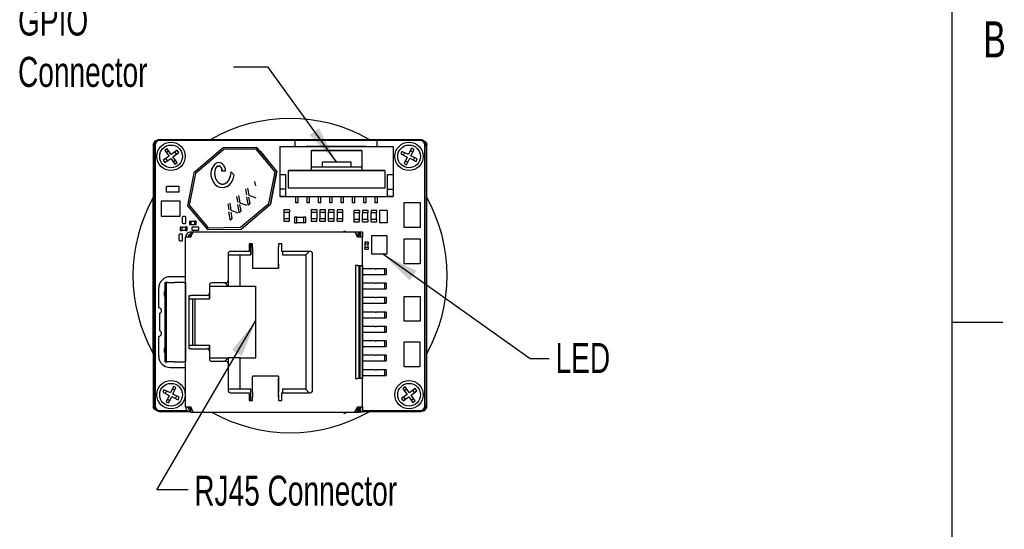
# Model space of a CAD drawing. Extents: x 5 to 274, y 5 to 212.
# Tile 8 of 9: x 187 to 274, y 90 to 135. Entities that reach past the tile are written whole.
import ezdxf
from ezdxf.enums import TextEntityAlignment as Align

# ---------------------------------------------------------------- set-up
doc = ezdxf.new("R2010")
doc.units = 0
doc.layers.get('0').update_dxf_attribs({"linetype": 'CONTINUOUS'})
doc.layers.add('DIMENSIONS', color=8, linetype='CONTINUOUS')
doc.layers.add('FORMAT', color=7, linetype='CONTINUOUS')

# ---------------------------------------------------------------- blocks, each defined once
blk = doc.blocks.new('SW_NOTE_3')
at = {"layer": 'DIMENSIONS', "color": 0, "flags": 128}
blk.add_lwpolyline([(-5.969, -14.904), (-8.753, -14.904), (0, 0)], dxfattribs=at)
at = {"layer": 'DIMENSIONS', "color": 0}
blk.add_solid([(0, 0), (-2.11, -2.59), (-1.234, -3.105)], dxfattribs=at)
at = {"layer": 'DIMENSIONS', "color": 0, "width": 0.7}
blk.add_text('RJ45 Connector', height=2.64583, dxfattribs=at).set_placement((-5.44, -17.1), align=Align.BOTTOM_LEFT)
blk = doc.blocks.new('SW_NOTE_4')
at = {"layer": 'DIMENSIONS', "color": 0, "flags": 128}
blk.add_lwpolyline([(14.704, -9.242), (13.026, -9.242), (0, 0)], dxfattribs=at)
at = {"layer": 'DIMENSIONS', "color": 0}
blk.add_solid([(0, 0), (2.399, -2.325), (2.987, -1.496)], dxfattribs=at)
at = {"layer": 'DIMENSIONS', "color": 0, "width": 0.7}
blk.add_text('LED', height=2.6458, dxfattribs=at).set_placement((15.258, -11.286), align=Align.BOTTOM_LEFT)
blk = doc.blocks.new('SW_NOTE_5')
at = {"layer": 'DIMENSIONS', "color": 0, "flags": 128}
blk.add_lwpolyline([(-9.049, 8.395), (-6.047, 8.395), (0, 0)], dxfattribs=at)
at = {"layer": 'DIMENSIONS', "color": 0}
blk.add_solid([(0, 0), (-1.518, 2.976), (-2.342, 2.382)], dxfattribs=at)
at = {"layer": 'DIMENSIONS', "color": 0, "width": 0.7}
for s, p in [('GPIO', (-28.063, 10.349)), ('Connector', (-28.063, 5.821))]:
    blk.add_text(s, height=2.6458, dxfattribs=at).set_placement(p, align=Align.BOTTOM_LEFT)

msp = doc.modelspace()

# ---------------------------------------------------------------- linework, layer by layer
at = {"color": 7, "linetype": 'CONTINUOUS'}
for p, q in [((198.756, 123.652), (198.756, 123.65)), ((198.756, 123.65), (198.756, 118.974)), ((198.82, 100.532), (198.82, 123.652)), ((198.821, 100.692), (198.821, 123.492)), ((198.921, 123.592), (198.921, 100.592)), ((211.246, 123.992), (199.321, 123.992)), ((199.421, 124.092), (203.321, 124.092)), ((203.321, 123.992), (203.321, 124.092)), ((203.321, 124.092), (203.421, 123.992)), ((203.321, 124.092), (219.521, 124.092)), ((207.895, 123.387), (204.93, 123.336)), ((204.93, 123.336), (207.895, 123.387)), ((209.661, 121.283), (207.895, 123.387)), ((207.895, 123.387), (207.895, 123.387)), ((207.895, 123.387), (208.209, 123.013)), ((209.931, 123.452), (209.931, 121.002)), ((209.931, 123.452), (219.931, 123.452)), ((218.503, 123.992), (211.246, 123.992)), ((211.246, 123.992), (211.246, 123.452)), ((212.243, 123.489), (212.243, 123.452)), ((212.243, 123.489), (217.503, 123.489)), ((217.503, 123.452), (217.503, 123.489)), ((218.503, 123.452), (218.503, 123.992)), ((222.321, 123.992), (218.503, 123.992)), ((219.421, 123.992), (219.521, 124.092)), ((219.521, 124.092), (219.521, 123.992)), ((219.521, 124.092), (222.221, 124.092)), ((219.931, 123.452), (219.931, 121.002)), ((222.721, 100.592), (222.721, 123.592)), ((222.821, 123.492), (222.821, 100.692)), ((222.822, 123.652), (222.822, 100.532)), ((222.886, 123.65), (222.886, 123.652)), ((222.886, 118.974), (222.886, 123.65)), ((200.146, 122.619), (199.642, 122.25)), ((199.979, 123.271), (199.778, 123.123)), ((199.778, 123.123), (200.146, 122.619)), ((200.127, 123.069), (199.925, 122.921)), ((200.348, 122.766), (199.979, 123.271)), ((200.853, 123.135), (200.348, 122.766)), ((200.496, 122.564), (201, 122.933)), ((200.864, 122.06), (200.496, 122.564)), ((200.798, 122.786), (200.651, 122.988)), ((201, 122.933), (200.853, 123.135)), ((204.93, 123.336), (202.332, 121.156)), ((204.986, 123.187), (202.47, 121.075)), ((204.93, 123.336), (204.93, 123.336)), ((207.826, 123.236), (204.986, 123.187)), ((209.5, 121.241), (207.826, 123.236)), ((208.209, 123.013), (208.209, 123.013)), ((208.209, 123.013), (209.347, 121.657)), ((212.706, 123.102), (217.156, 123.102)), ((212.706, 121.352), (212.706, 123.102)), ((217.156, 123.102), (212.706, 123.102)), ((212.706, 123.102), (212.706, 123.102)), ((217.156, 123.102), (217.156, 121.352)), ((217.156, 123.102), (217.156, 123.102)), ((220.7, 123.03), (220.591, 122.805)), ((220.591, 122.805), (221.154, 122.533)), ((221.263, 122.758), (220.7, 123.03)), ((220.925, 122.922), (220.816, 122.696)), ((221.154, 122.533), (220.882, 121.971)), ((221.534, 123.321), (221.263, 122.758)), ((221.651, 122.988), (221.426, 123.096)), ((221.488, 122.65), (221.76, 123.213)), ((222.051, 122.378), (221.488, 122.65)), ((221.76, 123.213), (221.534, 123.321)), ((199.642, 122.25), (199.789, 122.048)), ((199.789, 122.048), (200.294, 122.417)), ((199.844, 122.397), (199.991, 122.196)), ((200.294, 122.417), (200.663, 121.912)), ((200.515, 122.114), (200.717, 122.262)), ((200.663, 121.912), (200.864, 122.06)), ((209.347, 121.657), (209.347, 121.657)), ((209.661, 121.283), (209.347, 121.657)), ((217.156, 121.652), (212.706, 121.652)), ((213.681, 122.102), (216.181, 122.102)), ((213.681, 121.652), (213.681, 122.102)), ((216.181, 122.102), (216.181, 121.652)), ((220.882, 121.971), (221.108, 121.862)), ((220.991, 122.196), (221.216, 122.087)), ((221.108, 121.862), (221.379, 122.425)), ((221.379, 122.425), (221.942, 122.153)), ((221.717, 122.262), (221.826, 122.487)), ((221.942, 122.153), (222.051, 122.378)), ((202.332, 121.156), (201.767, 118.245)), ((202.47, 121.075), (201.928, 118.287)), ((205.119, 121.29), (204.807, 121.278)), ((205.627, 121.239), (205.885, 120.932)), ((208.959, 118.453), (209.5, 121.241)), ((209.096, 118.372), (209.661, 121.283)), ((209.661, 121.283), (209.096, 118.372)), ((209.661, 121.283), (209.661, 121.283)), ((209.931, 121.002), (210.431, 121.002)), ((209.931, 121.002), (210.431, 121.002)), ((209.931, 121.002), (209.931, 121.002)), ((209.931, 121.002), (209.931, 119.702)), ((210.431, 121.002), (210.431, 119.052)), ((210.431, 121.002), (210.431, 121.002)), ((210.681, 121.352), (212.706, 121.352)), ((210.681, 119.802), (210.681, 121.352)), ((219.181, 121.352), (210.681, 121.352)), ((210.681, 121.352), (210.681, 121.352)), ((212.706, 121.352), (217.156, 121.352)), ((212.706, 121.352), (212.706, 121.352)), ((217.156, 121.352), (219.181, 121.352)), ((217.156, 121.352), (217.156, 121.352)), ((219.181, 121.352), (219.181, 119.802)), ((219.181, 121.352), (219.181, 121.352)), ((219.431, 121.002), (219.931, 121.002)), ((219.431, 119.052), (219.431, 121.002)), ((219.431, 121.002), (219.931, 121.002)), ((219.431, 121.002), (219.431, 121.002)), ((219.931, 121.002), (219.931, 121.002)), ((219.931, 121.002), (219.931, 119.702)), ((199.912, 119.973), (201.012, 119.973)), ((199.912, 119.449), (199.912, 119.973)), ((201.012, 119.973), (201.012, 119.449)), ((205.264, 120.301), (205.141, 120.223)), ((207.808, 119.988), (207.712, 120.374)), ((201.012, 119.449), (199.912, 119.449)), ((206.233, 118.534), (206.14, 119.061)), ((206.288, 119.138), (206.389, 118.51)), ((207.022, 119.196), (206.929, 119.723)), ((207.116, 118.372), (207.012, 119.028)), ((207.076, 119.8), (207.178, 119.172)), ((207.178, 119.172), (207.807, 118.951)), ((210.431, 119.702), (209.931, 119.702)), ((210.431, 119.702), (209.931, 119.702)), ((209.931, 119.702), (209.931, 119.702)), ((209.931, 119.702), (209.931, 119.052)), ((209.931, 119.052), (211.331, 119.052)), ((209.931, 119.052), (209.931, 119.052)), ((210.431, 119.052), (209.931, 119.052)), ((210.431, 119.052), (219.431, 119.052)), ((210.431, 119.052), (210.431, 119.052)), ((219.181, 119.802), (210.681, 119.802)), ((211.331, 119.052), (211.531, 119.052)), ((211.331, 118.502), (211.331, 119.052)), ((211.531, 119.052), (212.331, 119.052)), ((211.531, 118.502), (211.531, 119.052)), ((212.331, 119.052), (212.531, 119.052)), ((212.331, 118.502), (212.331, 119.052)), ((212.531, 119.052), (213.331, 119.052)), ((212.531, 118.502), (212.531, 119.052)), ((213.331, 119.052), (213.531, 119.052)), ((213.331, 118.502), (213.331, 119.052)), ((213.531, 119.052), (214.331, 119.052)), ((213.531, 118.502), (213.531, 119.052)), ((214.331, 119.052), (214.531, 119.052)), ((214.331, 118.502), (214.331, 119.052)), ((214.531, 119.052), (215.331, 119.052)), ((214.531, 118.502), (214.531, 119.052)), ((215.331, 119.052), (215.531, 119.052)), ((215.331, 118.502), (215.331, 119.052)), ((215.531, 119.052), (216.331, 119.052)), ((215.531, 118.502), (215.531, 119.052)), ((216.331, 119.052), (216.531, 119.052)), ((216.331, 118.502), (216.331, 119.052)), ((216.531, 119.052), (217.331, 119.052)), ((216.531, 118.502), (216.531, 119.052)), ((217.331, 119.052), (217.531, 119.052)), ((217.331, 118.502), (217.331, 119.052)), ((217.531, 119.052), (218.331, 119.052)), ((217.531, 118.502), (217.531, 119.052)), ((218.331, 119.052), (218.531, 119.052)), ((218.331, 118.502), (218.331, 119.052)), ((218.531, 119.052), (219.931, 119.052)), ((218.531, 118.502), (218.531, 119.052)), ((219.431, 119.702), (219.931, 119.702)), ((219.431, 119.702), (219.931, 119.702)), ((219.431, 119.052), (219.431, 119.052)), ((219.931, 119.052), (219.431, 119.052)), ((219.931, 119.702), (219.931, 119.702)), ((219.931, 119.702), (219.931, 119.052)), ((219.931, 119.052), (219.931, 119.052)), ((198.756, 105.209), (198.756, 118.974)), ((201.142, 118.632), (199.442, 118.632)), ((199.442, 118.632), (199.442, 117.332)), ((201.142, 117.332), (201.142, 118.632)), ((201.767, 118.245), (203.533, 116.141)), ((201.928, 118.287), (203.602, 116.292)), ((205.445, 117.872), (205.352, 118.399)), ((205.499, 118.477), (205.601, 117.849)), ((206.327, 117.71), (206.224, 118.366)), ((206.377, 118.349), (206.478, 117.79)), ((206.389, 118.51), (207.018, 118.289)), ((206.442, 116.341), (208.959, 118.453)), ((206.498, 116.192), (209.096, 118.372)), ((207.166, 119.01), (207.266, 118.451)), ((209.096, 118.372), (209.096, 118.372)), ((211.531, 118.502), (211.331, 118.502)), ((211.531, 118.502), (211.331, 118.502)), ((211.331, 118.502), (211.331, 118.502)), ((211.531, 118.502), (211.531, 118.502)), ((212.531, 118.502), (212.331, 118.502)), ((212.331, 118.502), (212.331, 118.502)), ((212.531, 118.502), (212.331, 118.502)), ((212.531, 118.502), (212.531, 118.502)), ((213.531, 118.502), (213.331, 118.502)), ((213.531, 118.502), (213.331, 118.502)), ((213.331, 118.502), (213.331, 118.502)), ((213.531, 118.502), (213.531, 118.502)), ((214.531, 118.502), (214.331, 118.502)), ((214.531, 118.502), (214.331, 118.502)), ((214.331, 118.502), (214.331, 118.502)), ((214.531, 118.502), (214.531, 118.502)), ((215.531, 118.502), (215.331, 118.502)), ((215.331, 118.502), (215.331, 118.502)), ((215.531, 118.502), (215.331, 118.502)), ((215.531, 118.502), (215.531, 118.502)), ((216.531, 118.502), (216.331, 118.502)), ((216.531, 118.502), (216.331, 118.502)), ((216.331, 118.502), (216.331, 118.502)), ((216.531, 118.502), (216.531, 118.502)), ((217.531, 118.502), (217.331, 118.502)), ((217.531, 118.502), (217.331, 118.502)), ((217.331, 118.502), (217.331, 118.502)), ((217.531, 118.502), (217.531, 118.502)), ((218.531, 118.502), (218.331, 118.502)), ((218.331, 118.502), (218.331, 118.502)), ((218.531, 118.502), (218.331, 118.502)), ((218.531, 118.502), (218.531, 118.502)), ((220.889, 118.519), (222.289, 118.519)), ((220.889, 116.319), (220.889, 118.519)), ((222.289, 118.519), (222.289, 116.319)), ((222.886, 105.209), (222.886, 118.974)), ((199.442, 117.332), (201.142, 117.332)), ((201.581, 117.281), (201.381, 117.281)), ((205.539, 117.048), (205.435, 117.704)), ((205.589, 117.687), (205.689, 117.128)), ((205.601, 117.849), (206.229, 117.628)), ((210.261, 117.872), (210.261, 117.682)), ((210.261, 117.682), (210.271, 117.682)), ((210.751, 117.882), (210.271, 117.882)), ((210.271, 117.882), (210.271, 117.872)), ((210.271, 117.682), (210.751, 117.682)), ((210.271, 117.682), (210.271, 117.082)), ((210.751, 117.882), (210.751, 117.872)), ((210.751, 117.682), (210.761, 117.682)), ((210.751, 117.682), (210.751, 117.082)), ((210.761, 117.872), (210.761, 117.682)), ((212.688, 117.876), (212.688, 117.686)), ((212.688, 117.686), (212.698, 117.686)), ((213.178, 117.886), (212.698, 117.886)), ((212.698, 117.886), (212.698, 117.876)), ((212.698, 117.686), (213.178, 117.686)), ((212.698, 117.686), (212.698, 117.086)), ((213.178, 117.886), (213.178, 117.876)), ((213.178, 117.686), (213.188, 117.686)), ((213.178, 117.686), (213.178, 117.086)), ((213.188, 117.876), (213.188, 117.686)), ((213.457, 117.877), (213.457, 117.687)), ((213.457, 117.687), (213.467, 117.687)), ((213.467, 117.887), (213.467, 117.877)), ((213.947, 117.887), (213.467, 117.887)), ((213.467, 117.687), (213.947, 117.687)), ((213.467, 117.087), (213.467, 117.687)), ((213.947, 117.887), (213.947, 117.877)), ((213.947, 117.687), (213.957, 117.687)), ((213.947, 117.087), (213.947, 117.687)), ((213.957, 117.687), (213.957, 117.877)), ((214.219, 117.877), (214.219, 117.687)), ((214.219, 117.687), (214.229, 117.687)), ((214.229, 117.887), (214.229, 117.877)), ((214.709, 117.887), (214.229, 117.887)), ((214.229, 117.687), (214.709, 117.687)), ((214.229, 117.087), (214.229, 117.687)), ((214.709, 117.887), (214.709, 117.877)), ((214.709, 117.687), (214.719, 117.687)), ((214.709, 117.087), (214.709, 117.687)), ((214.719, 117.687), (214.719, 117.877)), ((214.986, 117.877), (214.986, 117.687)), ((214.986, 117.687), (214.996, 117.687)), ((214.996, 117.887), (214.996, 117.877)), ((215.476, 117.887), (214.996, 117.887)), ((214.996, 117.687), (215.476, 117.687)), ((214.996, 117.087), (214.996, 117.687)), ((215.476, 117.887), (215.476, 117.877)), ((215.476, 117.687), (215.486, 117.687)), ((215.476, 117.087), (215.476, 117.687)), ((215.486, 117.687), (215.486, 117.877)), ((216.437, 117.828), (216.437, 117.638)), ((216.437, 117.638), (216.447, 117.638)), ((216.927, 117.838), (216.447, 117.838)), ((216.447, 117.838), (216.447, 117.828)), ((216.447, 117.638), (216.927, 117.638)), ((216.447, 117.638), (216.447, 117.038)), ((216.927, 117.838), (216.927, 117.828)), ((216.927, 117.638), (216.937, 117.638)), ((216.927, 117.638), (216.927, 117.038)), ((216.937, 117.828), (216.937, 117.638)), ((217.206, 117.828), (217.206, 117.638)), ((217.206, 117.638), (217.216, 117.638)), ((217.216, 117.838), (217.216, 117.828)), ((217.696, 117.838), (217.216, 117.838)), ((217.216, 117.638), (217.696, 117.638)), ((217.216, 117.038), (217.216, 117.638)), ((217.696, 117.838), (217.696, 117.828)), ((217.696, 117.638), (217.706, 117.638)), ((217.696, 117.038), (217.696, 117.638)), ((217.706, 117.638), (217.706, 117.828)), ((217.973, 117.828), (217.973, 117.638)), ((217.973, 117.638), (217.983, 117.638)), ((217.983, 117.838), (217.983, 117.828)), ((218.463, 117.838), (217.983, 117.838)), ((217.983, 117.638), (218.463, 117.638)), ((217.983, 117.038), (217.983, 117.638)), ((218.463, 117.838), (218.463, 117.828)), ((218.463, 117.638), (218.473, 117.638)), ((218.463, 117.038), (218.463, 117.638)), ((218.473, 117.638), (218.473, 117.828)), ((219.384, 117.815), (218.709, 117.815)), ((218.709, 117.815), (218.709, 116.74)), ((219.384, 117.815), (219.384, 116.74)), ((201.331, 116.731), (201.331, 117.231)), ((201.381, 116.681), (201.581, 116.681)), ((201.631, 116.731), (201.631, 117.231)), ((201.951, 116.882), (201.951, 116.602)), ((201.951, 116.882), (201.961, 116.882)), ((201.951, 116.602), (201.961, 116.602)), ((201.961, 116.892), (202.101, 116.892)), ((201.961, 116.592), (202.101, 116.592)), ((202.101, 116.882), (202.101, 116.892)), ((202.101, 116.602), (202.101, 116.882)), ((202.101, 116.882), (202.401, 116.882)), ((202.101, 116.592), (202.101, 116.602)), ((202.101, 116.602), (202.401, 116.602)), ((202.401, 116.892), (202.401, 116.882)), ((202.541, 116.892), (202.401, 116.892)), ((202.401, 116.882), (202.401, 116.602)), ((202.401, 116.602), (202.401, 116.592)), ((202.401, 116.592), (202.541, 116.592)), ((202.551, 116.882), (202.541, 116.882)), ((202.551, 116.602), (202.541, 116.602)), ((202.551, 116.602), (202.551, 116.882)), ((210.261, 117.082), (210.261, 116.892)), ((210.271, 117.082), (210.261, 117.082)), ((210.751, 117.082), (210.271, 117.082)), ((210.271, 116.882), (210.271, 116.892)), ((210.271, 116.882), (210.751, 116.882)), ((210.761, 117.082), (210.751, 117.082)), ((210.751, 116.882), (210.751, 116.892)), ((210.761, 116.892), (210.761, 117.082)), ((211.221, 117.221), (211.221, 116.741)), ((211.221, 117.221), (211.231, 117.221)), ((211.221, 116.741), (211.231, 116.741)), ((211.421, 117.231), (211.231, 117.231)), ((211.231, 116.731), (211.421, 116.731)), ((211.421, 117.221), (211.421, 117.231)), ((211.421, 116.741), (211.421, 117.221)), ((212.021, 117.221), (211.421, 117.221)), ((211.421, 116.731), (211.421, 116.741)), ((212.021, 116.741), (211.421, 116.741)), ((212.021, 117.231), (212.021, 117.221)), ((212.211, 117.231), (212.021, 117.231)), ((212.021, 117.221), (212.021, 116.741)), ((212.021, 116.741), (212.021, 116.731)), ((212.211, 116.731), (212.021, 116.731)), ((212.221, 117.221), (212.211, 117.221)), ((212.221, 116.741), (212.211, 116.741)), ((212.221, 116.741), (212.221, 117.221)), ((212.688, 117.086), (212.688, 116.896)), ((212.698, 117.086), (212.688, 117.086)), ((213.178, 117.086), (212.698, 117.086)), ((212.698, 116.886), (212.698, 116.896)), ((212.698, 116.886), (213.178, 116.886)), ((213.188, 117.086), (213.178, 117.086)), ((213.178, 116.886), (213.178, 116.896)), ((213.188, 116.896), (213.188, 117.086)), ((213.457, 116.897), (213.457, 117.087)), ((213.467, 117.087), (213.457, 117.087)), ((213.947, 117.087), (213.467, 117.087)), ((213.467, 116.887), (213.467, 116.897)), ((213.467, 116.887), (213.947, 116.887)), ((213.957, 117.087), (213.947, 117.087)), ((213.947, 116.887), (213.947, 116.897)), ((213.957, 116.897), (213.957, 117.087)), ((214.219, 116.897), (214.219, 117.087)), ((214.229, 117.087), (214.219, 117.087)), ((214.709, 117.087), (214.229, 117.087)), ((214.229, 116.887), (214.229, 116.897)), ((214.229, 116.887), (214.709, 116.887)), ((214.719, 117.087), (214.709, 117.087)), ((214.709, 116.887), (214.709, 116.897)), ((214.719, 116.897), (214.719, 117.087)), ((214.986, 116.897), (214.986, 117.087)), ((214.996, 117.087), (214.986, 117.087)), ((215.476, 117.087), (214.996, 117.087)), ((214.996, 116.887), (214.996, 116.897)), ((214.996, 116.887), (215.476, 116.887)), ((215.486, 117.087), (215.476, 117.087)), ((215.476, 116.887), (215.476, 116.897)), ((215.486, 116.897), (215.486, 117.087)), ((216.437, 117.038), (216.437, 116.848)), ((216.447, 117.038), (216.437, 117.038)), ((216.927, 117.038), (216.447, 117.038)), ((216.447, 116.838), (216.447, 116.848)), ((216.447, 116.838), (216.927, 116.838)), ((216.937, 117.038), (216.927, 117.038)), ((216.927, 116.838), (216.927, 116.848)), ((216.937, 116.848), (216.937, 117.038)), ((217.206, 116.848), (217.206, 117.038)), ((217.216, 117.038), (217.206, 117.038)), ((217.696, 117.038), (217.216, 117.038)), ((217.216, 116.838), (217.216, 116.848)), ((217.216, 116.838), (217.696, 116.838)), ((217.706, 117.038), (217.696, 117.038)), ((217.696, 116.838), (217.696, 116.848)), ((217.706, 116.848), (217.706, 117.038)), ((217.973, 116.848), (217.973, 117.038)), ((217.983, 117.038), (217.973, 117.038)), ((218.463, 117.038), (217.983, 117.038)), ((217.983, 116.838), (217.983, 116.848)), ((217.983, 116.838), (218.463, 116.838)), ((218.473, 117.038), (218.463, 117.038)), ((218.463, 116.838), (218.463, 116.848)), ((218.473, 116.848), (218.473, 117.038)), ((219.384, 116.74), (218.709, 116.74)), ((201.041, 115.201), (201.041, 115.701)), ((201.291, 115.751), (201.091, 115.751)), ((201.141, 116.362), (201.141, 116.082)), ((201.141, 116.362), (201.151, 116.362)), ((201.141, 116.082), (201.151, 116.082)), ((201.151, 116.372), (201.291, 116.372)), ((201.151, 116.072), (201.291, 116.072)), ((201.291, 116.362), (201.291, 116.372)), ((201.291, 116.082), (201.291, 116.362)), ((201.291, 116.362), (201.591, 116.362)), ((201.291, 116.072), (201.291, 116.082)), ((201.291, 116.082), (201.591, 116.082)), ((201.341, 115.201), (201.341, 115.701)), ((201.591, 116.372), (201.591, 116.362)), ((201.731, 116.372), (201.591, 116.372)), ((201.591, 116.362), (201.591, 116.082)), ((201.591, 116.082), (201.591, 116.072)), ((201.591, 116.072), (201.731, 116.072)), ((201.741, 116.362), (201.731, 116.362)), ((201.741, 116.082), (201.731, 116.082)), ((201.741, 116.082), (201.741, 116.362)), ((202.062, 115.917), (202.062, 115.717)), ((202.312, 115.917), (202.062, 115.917)), ((202.158, 115.717), (202.062, 115.717)), ((202.161, 116.332), (202.161, 116.132)), ((202.211, 116.382), (202.711, 116.382)), ((202.211, 116.082), (202.711, 116.082)), ((216.512, 115.917), (202.312, 115.917)), ((202.761, 116.132), (202.761, 116.332)), ((203.533, 116.141), (206.498, 116.192)), ((203.602, 116.292), (206.442, 116.341)), ((215.537, 115.917), (215.606, 116.046)), ((215.606, 116.046), (215.849, 115.917)), ((215.606, 116.046), (215.606, 116.046)), ((215.606, 116.046), (215.849, 115.917)), ((216.862, 115.917), (216.512, 115.917)), ((216.862, 115.717), (216.667, 115.717)), ((216.761, 115.611), (216.761, 115.699)), ((216.862, 115.62), (216.832, 115.577)), ((216.861, 115.617), (216.862, 115.62)), ((216.861, 115.617), (216.862, 115.617)), ((216.862, 115.917), (216.862, 115.717)), ((216.862, 115.841), (216.862, 115.917)), ((216.862, 115.917), (216.862, 115.917)), ((216.862, 115.917), (216.912, 115.917)), ((216.862, 115.841), (216.862, 115.717)), ((216.862, 115.717), (216.862, 115.717)), ((216.862, 115.717), (216.862, 115.717)), ((216.862, 115.717), (216.862, 115.62)), ((216.912, 115.717), (216.862, 115.717)), ((216.862, 115.549), (216.862, 115.617)), ((216.862, 115.617), (216.862, 115.549)), ((216.912, 115.917), (216.912, 115.717)), ((217.012, 115.917), (217.012, 115.467)), ((217.212, 115.917), (217.012, 115.917)), ((217.212, 115.917), (217.212, 115.467)), ((217.212, 115.917), (217.212, 115.917)), ((217.212, 115.517), (217.212, 115.917)), ((217.212, 115.617), (217.212, 115.517)), ((217.212, 113.292), (217.212, 115.617)), ((219.403, 115.598), (218.003, 115.598)), ((218.003, 115.598), (218.003, 113.997)), ((219.403, 113.997), (219.403, 115.598)), ((222.289, 116.319), (220.889, 116.319)), ((201.091, 115.151), (201.291, 115.151)), ((201.612, 100.517), (201.612, 115.467)), ((202.062, 115.467), (201.612, 115.467)), ((207.512, 114.897), (207.212, 114.897)), ((207.212, 114.897), (207.212, 114.217)), ((207.362, 114.417), (207.362, 114.897)), ((207.362, 114.897), (207.362, 113.917)), ((207.512, 114.597), (207.512, 114.897)), ((210.112, 114.897), (209.812, 114.897)), ((209.812, 114.897), (209.812, 114.597)), ((210.112, 114.217), (210.112, 114.897)), ((217.212, 115.467), (216.762, 115.467)), ((217.431, 115.012), (217.431, 114.872)), ((217.431, 114.872), (217.441, 114.872)), ((217.441, 115.022), (217.441, 115.012)), ((217.721, 115.022), (217.441, 115.022)), ((217.441, 114.872), (217.721, 114.872)), ((217.441, 114.572), (217.441, 114.872)), ((217.721, 115.022), (217.721, 115.012)), ((217.721, 114.872), (217.731, 114.872)), ((217.721, 114.572), (217.721, 114.872)), ((217.731, 114.872), (217.731, 115.012)), ((220.889, 115.319), (222.289, 115.319)), ((220.889, 113.119), (220.889, 115.319)), ((222.289, 115.319), (222.289, 113.119)), ((205.362, 114.017), (205.362, 111.642)), ((205.362, 113.917), (207.362, 113.917)), ((207.212, 114.217), (205.562, 114.217)), ((206.412, 111.142), (206.412, 113.917)), ((206.412, 111.142), (206.412, 113.917)), ((206.412, 113.917), (206.412, 113.917)), ((207.362, 113.917), (207.362, 114.417)), ((207.362, 113.917), (207.362, 113.917)), ((207.512, 114.597), (207.512, 114.189)), ((207.512, 114.189), (207.512, 112.796)), ((209.812, 114.37), (209.812, 114.597)), ((209.812, 114.189), (209.812, 114.597)), ((209.812, 112.977), (209.812, 114.37)), ((209.812, 112.796), (209.812, 114.189)), ((212.612, 114.217), (210.112, 114.217)), ((210.162, 114.217), (210.162, 113.917)), ((210.162, 113.917), (212.212, 113.917)), ((212.212, 113.917), (212.512, 114.217)), ((212.212, 113.917), (212.212, 102.067)), ((212.812, 101.967), (212.812, 114.017)), ((217.431, 114.432), (217.431, 114.572)), ((217.441, 114.572), (217.431, 114.572)), ((217.721, 114.572), (217.441, 114.572)), ((217.441, 114.422), (217.441, 114.432)), ((217.441, 114.422), (217.721, 114.422)), ((217.731, 114.572), (217.721, 114.572)), ((217.721, 114.422), (217.721, 114.432)), ((217.731, 114.432), (217.731, 114.572)), ((218.003, 113.997), (219.403, 113.997)), ((209.812, 113.088), (209.812, 112.999)), ((209.812, 112.924), (209.812, 113.088)), ((209.812, 112.999), (209.812, 112.954)), ((216.762, 112.967), (216.611, 112.967)), ((216.611, 112.967), (216.611, 103.017)), ((216.762, 112.967), (217.212, 112.967)), ((216.912, 103.017), (216.912, 112.967)), ((216.912, 112.967), (216.912, 112.762)), ((217.012, 103.017), (217.012, 112.967)), ((217.212, 113.292), (217.212, 113.292)), ((217.212, 113.042), (217.212, 113.292)), ((217.212, 102.942), (217.212, 113.042)), ((217.212, 112.967), (217.212, 103.017)), ((222.289, 113.119), (220.889, 113.119)), ((207.512, 112.796), (207.512, 112.754)), ((207.512, 112.754), (209.812, 112.754)), ((209.812, 112.924), (209.812, 112.835)), ((216.912, 112.762), (216.912, 112.762)), ((216.912, 112.762), (216.912, 112.687)), ((216.912, 112.687), (216.912, 112.687)), ((216.912, 112.687), (216.912, 112.187)), ((217.012, 112.687), (216.912, 112.687)), ((216.912, 112.187), (216.912, 112.187)), ((216.912, 112.187), (216.912, 112.112)), ((216.912, 112.187), (217.012, 112.187)), ((216.912, 112.112), (216.912, 112.112)), ((216.912, 112.112), (216.912, 111.492)), ((218.325, 112.687), (217.212, 112.687)), ((217.212, 112.187), (218.325, 112.187)), ((218.325, 112.687), (218.45, 112.687)), ((218.325, 112.187), (218.45, 112.187)), ((219.159, 112.687), (218.45, 112.687)), ((218.45, 112.187), (219.159, 112.187)), ((219.159, 112.687), (219.159, 112.187)), ((219.312, 112.687), (219.159, 112.687)), ((219.159, 112.187), (219.312, 112.187)), ((219.312, 112.687), (219.312, 112.187)), ((199.813, 104.492), (199.813, 111.492)), ((199.881, 111.492), (199.813, 111.492)), ((199.881, 111.492), (199.881, 104.492)), ((199.998, 111.492), (199.881, 111.492)), ((199.998, 111.492), (200.617, 111.492)), ((201.612, 111.992), (200.237, 111.992)), ((201.447, 111.492), (200.617, 111.492)), ((201.447, 111.492), (201.612, 111.492)), ((201.612, 111.492), (201.612, 104.492)), ((203.712, 111.242), (203.712, 110.542)), ((205.162, 111.442), (203.912, 111.442)), ((205.062, 111.442), (205.362, 111.142)), ((205.362, 111.642), (205.362, 111.142)), ((216.912, 111.492), (216.912, 111.492)), ((216.912, 111.492), (216.912, 111.417)), ((216.912, 111.417), (216.912, 111.417)), ((216.912, 111.417), (216.912, 110.917)), ((217.012, 111.417), (216.912, 111.417)), ((218.325, 111.417), (217.212, 111.417)), ((218.325, 111.417), (218.45, 111.417)), ((219.159, 111.417), (218.45, 111.417)), ((219.159, 111.417), (219.159, 110.917)), ((219.312, 111.417), (219.159, 111.417)), ((219.312, 111.417), (219.312, 110.917)), ((199.237, 109.242), (199.237, 110.992)), ((201.912, 105.642), (201.912, 110.342)), ((201.912, 110.342), (202.062, 110.342)), ((203.512, 110.342), (202.062, 110.342)), ((203.712, 111.142), (205.362, 111.142)), ((203.712, 110.042), (203.712, 110.542)), ((203.712, 110.542), (203.712, 110.042)), ((205.362, 111.142), (205.362, 111.142)), ((205.362, 111.142), (206.412, 111.142)), ((206.412, 111.142), (206.412, 111.142)), ((206.412, 111.142), (207.812, 111.142)), ((207.812, 104.842), (207.812, 111.142)), ((216.912, 110.917), (216.912, 110.917)), ((216.912, 110.917), (216.912, 110.842)), ((216.912, 110.917), (217.012, 110.917)), ((216.912, 110.842), (216.912, 110.842)), ((216.912, 110.842), (216.912, 110.222)), ((217.212, 110.917), (218.325, 110.917)), ((218.325, 110.917), (218.45, 110.917)), ((218.45, 110.917), (219.159, 110.917)), ((219.159, 110.917), (219.312, 110.917)), ((201.912, 110.042), (202.112, 110.042)), ((202.112, 110.042), (203.712, 110.042)), ((202.212, 110.042), (202.212, 105.942)), ((202.412, 110.042), (202.412, 105.942)), ((203.712, 110.042), (203.712, 110.042)), ((216.912, 110.222), (216.912, 110.222)), ((216.912, 110.222), (216.912, 110.147)), ((216.912, 110.147), (216.912, 110.147)), ((216.912, 110.147), (216.912, 109.647)), ((217.012, 110.147), (216.912, 110.147)), ((216.912, 109.647), (216.912, 109.647)), ((216.912, 109.647), (216.912, 109.572)), ((216.912, 109.647), (217.012, 109.647)), ((216.912, 109.572), (216.912, 109.572)), ((216.912, 109.572), (216.912, 108.952)), ((218.325, 110.147), (217.212, 110.147)), ((217.212, 109.647), (218.325, 109.647)), ((218.325, 110.147), (218.45, 110.147)), ((218.325, 109.647), (218.45, 109.647)), ((219.159, 110.147), (218.45, 110.147)), ((218.45, 109.647), (219.159, 109.647)), ((219.159, 110.147), (219.159, 109.647)), ((219.312, 110.147), (219.159, 110.147)), ((219.159, 109.647), (219.312, 109.647)), ((219.312, 110.147), (219.312, 109.647)), ((220.889, 108.058), (220.889, 110.258)), ((220.889, 110.258), (222.289, 110.258)), ((222.289, 110.258), (222.289, 108.058)), ((199.337, 107.221), (199.337, 108.763)), ((216.912, 108.952), (216.912, 108.952)), ((216.912, 108.952), (216.912, 108.877)), ((216.912, 108.877), (216.912, 108.877)), ((216.912, 108.877), (216.912, 108.377)), ((217.012, 108.877), (216.912, 108.877)), ((218.325, 108.877), (217.212, 108.877)), ((218.325, 108.877), (218.45, 108.877)), ((219.159, 108.877), (218.45, 108.877)), ((219.159, 108.877), (219.159, 108.377)), ((219.312, 108.877), (219.159, 108.877)), ((219.312, 108.877), (219.312, 108.377)), ((216.912, 108.377), (216.912, 108.377)), ((216.912, 108.377), (216.912, 108.302)), ((216.912, 108.377), (217.012, 108.377)), ((216.912, 108.302), (216.912, 108.302)), ((216.912, 108.302), (216.912, 107.682)), ((217.212, 108.377), (218.325, 108.377)), ((218.325, 108.377), (218.45, 108.377)), ((218.45, 108.377), (219.159, 108.377)), ((219.159, 108.377), (219.312, 108.377)), ((222.289, 108.058), (220.889, 108.058)), ((216.912, 107.682), (216.912, 107.682)), ((216.912, 107.682), (216.912, 107.607)), ((216.912, 107.607), (216.912, 107.607)), ((216.912, 107.607), (216.912, 107.107)), ((217.012, 107.607), (216.912, 107.607)), ((216.912, 107.107), (216.912, 107.107)), ((216.912, 107.107), (216.912, 107.032)), ((216.912, 107.107), (217.012, 107.107)), ((216.912, 107.032), (216.912, 107.032)), ((216.912, 107.032), (216.912, 106.412)), ((218.325, 107.607), (217.212, 107.607)), ((217.212, 107.107), (218.325, 107.107)), ((218.325, 107.607), (218.45, 107.607)), ((218.325, 107.107), (218.45, 107.107)), ((219.159, 107.607), (218.45, 107.607)), ((218.45, 107.107), (219.159, 107.107)), ((219.159, 107.607), (219.159, 107.107)), ((219.312, 107.607), (219.159, 107.607)), ((219.159, 107.107), (219.312, 107.107)), ((219.312, 107.607), (219.312, 107.107)), ((199.237, 104.992), (199.237, 106.742)), ((216.912, 106.412), (216.912, 106.412)), ((216.912, 106.412), (216.912, 106.337)), ((216.912, 106.337), (216.912, 106.337)), ((216.912, 106.337), (216.912, 105.837)), ((217.012, 106.337), (216.912, 106.337)), ((218.325, 106.337), (217.212, 106.337)), ((218.325, 106.337), (218.45, 106.337)), ((219.159, 106.337), (218.45, 106.337)), ((219.159, 106.337), (219.159, 105.837)), ((219.312, 106.337), (219.159, 106.337)), ((219.312, 106.337), (219.312, 105.837)), ((220.888, 106.246), (222.288, 106.246)), ((220.888, 104.046), (220.888, 106.246)), ((222.288, 106.246), (222.288, 104.046)), ((198.756, 105.209), (198.756, 100.533)), ((202.112, 105.942), (201.912, 105.942)), ((202.062, 105.642), (201.912, 105.642)), ((202.062, 105.642), (203.512, 105.642)), ((203.712, 105.942), (202.112, 105.942)), ((203.712, 105.442), (203.712, 105.942)), ((203.712, 105.942), (203.712, 105.442)), ((203.712, 105.942), (203.712, 105.942)), ((203.712, 105.442), (203.712, 104.742)), ((216.912, 105.837), (216.912, 105.837)), ((216.912, 105.837), (216.912, 105.762)), ((216.912, 105.837), (217.012, 105.837)), ((216.912, 105.762), (216.912, 105.762)), ((216.912, 105.762), (216.912, 105.142)), ((216.912, 105.142), (216.912, 105.142)), ((216.912, 105.142), (216.912, 105.067)), ((217.212, 105.837), (218.325, 105.837)), ((218.325, 105.837), (218.45, 105.837)), ((218.45, 105.837), (219.159, 105.837)), ((219.159, 105.837), (219.312, 105.837)), ((222.886, 100.533), (222.886, 105.209)), ((199.813, 104.492), (199.881, 104.492)), ((199.881, 104.492), (199.998, 104.492)), ((200.617, 104.492), (199.998, 104.492)), ((200.617, 104.492), (201.447, 104.492)), ((201.612, 104.492), (201.447, 104.492)), ((203.712, 104.842), (205.362, 104.842)), ((203.912, 104.542), (205.162, 104.542)), ((205.062, 104.542), (205.362, 104.842)), ((205.362, 104.842), (205.362, 104.842)), ((205.362, 104.842), (205.362, 104.342)), ((206.412, 104.842), (205.362, 104.842)), ((205.362, 104.342), (205.362, 101.967)), ((206.412, 102.067), (206.412, 104.842)), ((206.412, 102.067), (206.412, 104.842)), ((206.412, 104.842), (206.412, 104.842)), ((206.412, 104.842), (207.812, 104.842)), ((216.912, 105.067), (216.912, 105.067)), ((216.912, 105.067), (216.912, 104.567)), ((217.012, 105.067), (216.912, 105.067)), ((216.912, 104.567), (216.912, 104.567)), ((216.912, 104.567), (216.912, 104.492)), ((216.912, 104.567), (217.012, 104.567)), ((216.912, 104.492), (216.912, 104.492)), ((216.912, 104.492), (216.912, 103.872)), ((218.325, 105.067), (217.212, 105.067)), ((217.212, 104.567), (218.325, 104.567)), ((218.325, 105.067), (218.45, 105.067)), ((218.325, 104.567), (218.45, 104.567)), ((219.159, 105.067), (218.45, 105.067)), ((218.45, 104.567), (219.159, 104.567)), ((219.159, 105.067), (219.159, 104.567)), ((219.312, 105.067), (219.159, 105.067)), ((219.159, 104.567), (219.312, 104.567)), ((219.312, 105.067), (219.312, 104.567)), ((200.237, 103.992), (201.612, 103.992)), ((216.912, 103.872), (216.912, 103.872)), ((216.912, 103.872), (216.912, 103.797)), ((216.912, 103.797), (216.912, 103.797)), ((216.912, 103.797), (216.912, 103.297)), ((217.012, 103.797), (216.912, 103.797)), ((218.325, 103.797), (217.212, 103.797)), ((218.325, 103.797), (218.45, 103.797)), ((219.159, 103.797), (218.45, 103.797)), ((219.159, 103.797), (219.159, 103.297)), ((219.312, 103.797), (219.159, 103.797)), ((219.312, 103.797), (219.312, 103.297)), ((222.288, 104.046), (220.888, 104.046)), ((209.812, 103.217), (207.512, 103.217)), ((207.512, 103.217), (207.512, 103.175)), ((207.512, 101.795), (207.512, 103.175)), ((209.812, 103.175), (209.812, 101.795)), ((209.812, 103.085), (209.812, 102.997)), ((209.812, 102.944), (209.812, 103.017)), ((209.812, 102.997), (209.812, 102.855)), ((209.812, 101.613), (209.812, 102.993)), ((209.812, 102.944), (209.812, 102.855)), ((216.611, 103.017), (216.762, 103.017)), ((217.212, 103.017), (216.762, 103.017)), ((216.912, 103.297), (216.912, 103.297)), ((216.912, 103.297), (216.912, 103.222)), ((216.912, 103.297), (217.012, 103.297)), ((216.912, 103.222), (216.912, 103.222)), ((216.912, 103.222), (216.912, 103.017)), ((217.212, 103.297), (218.325, 103.297)), ((217.212, 102.692), (217.212, 102.942)), ((217.212, 102.692), (217.212, 102.692)), ((217.212, 100.367), (217.212, 102.692)), ((218.325, 103.297), (218.45, 103.297)), ((218.45, 103.297), (219.159, 103.297)), ((219.159, 103.297), (219.312, 103.297)), ((199.7, 102.03), (199.591, 101.805)), ((199.591, 101.805), (200.154, 101.533)), ((200.263, 101.758), (199.7, 102.03)), ((199.925, 101.922), (199.816, 101.696)), ((200.534, 102.321), (200.263, 101.758)), ((200.651, 101.988), (200.426, 102.096)), ((200.488, 101.65), (200.76, 102.213)), ((201.051, 101.378), (200.488, 101.65)), ((200.76, 102.213), (200.534, 102.321)), ((207.362, 102.067), (205.362, 102.067)), ((205.562, 101.767), (207.212, 101.767)), ((206.412, 102.067), (206.412, 102.067)), ((207.212, 101.767), (207.212, 101.087)), ((207.362, 101.567), (207.362, 102.067)), ((207.362, 102.067), (207.362, 102.067)), ((207.362, 101.087), (207.362, 102.067)), ((207.512, 101.795), (207.512, 101.387)), ((209.812, 101.387), (209.812, 101.795)), ((210.112, 101.087), (210.112, 101.767)), ((210.112, 101.767), (212.612, 101.767)), ((212.212, 102.067), (210.162, 102.067)), ((210.162, 102.067), (210.162, 101.767)), ((212.512, 101.767), (212.212, 102.067)), ((220.979, 102.271), (220.778, 102.123)), ((220.778, 102.123), (221.146, 101.619)), ((221.127, 102.069), (220.925, 101.921)), ((221.348, 101.766), (220.979, 102.271)), ((221.853, 102.135), (221.348, 101.766)), ((221.496, 101.564), (222, 101.933)), ((221.798, 101.786), (221.651, 101.988)), ((222, 101.933), (221.853, 102.135)), ((200.154, 101.533), (199.882, 100.971)), ((199.882, 100.971), (200.108, 100.862)), ((199.991, 101.196), (200.216, 101.087)), ((200.108, 100.862), (200.379, 101.425)), ((200.379, 101.425), (200.942, 101.153)), ((200.717, 101.262), (200.826, 101.487)), ((200.942, 101.153), (201.051, 101.378)), ((207.212, 101.087), (207.512, 101.087)), ((207.362, 101.087), (207.362, 101.567)), ((207.512, 101.087), (207.512, 101.387)), ((209.812, 101.613), (209.812, 101.387)), ((209.812, 101.387), (209.812, 101.087)), ((209.812, 101.087), (210.112, 101.087)), ((221.146, 101.619), (220.642, 101.25)), ((220.642, 101.25), (220.789, 101.048)), ((220.789, 101.048), (221.294, 101.417)), ((220.844, 101.397), (220.991, 101.196)), ((221.294, 101.417), (221.663, 100.912)), ((221.864, 101.06), (221.496, 101.564)), ((221.515, 101.114), (221.717, 101.262)), ((221.663, 100.912), (221.864, 101.06)), ((198.756, 100.533), (198.756, 100.532)), ((199.321, 100.192), (201.751, 100.192)), ((201.933, 100.092), (199.421, 100.092)), ((201.612, 100.517), (202.062, 100.517)), ((201.97, 100.284), (201.896, 100.099)), ((202.062, 100.067), (201.896, 100.099)), ((202.062, 100.267), (201.97, 100.284)), ((202.062, 100.067), (202.062, 100.267)), ((202.062, 100.267), (202.158, 100.267)), ((202.062, 100.067), (202.312, 100.067)), ((202.312, 100.067), (216.512, 100.067)), ((215.537, 100.067), (215.606, 99.937)), ((215.606, 99.937), (215.849, 100.067)), ((215.849, 100.067), (215.606, 99.937)), ((215.606, 99.937), (215.606, 99.937)), ((216.512, 100.067), (216.702, 100.067)), ((216.667, 100.267), (216.702, 100.267)), ((216.702, 100.267), (216.702, 100.067)), ((216.862, 100.267), (216.702, 100.267)), ((216.702, 100.067), (216.862, 100.067)), ((216.761, 100.373), (216.761, 100.284)), ((216.762, 100.517), (217.212, 100.517)), ((216.862, 100.364), (216.832, 100.406)), ((216.862, 100.434), (216.862, 100.367)), ((216.862, 100.367), (216.862, 100.434)), ((216.862, 100.364), (216.862, 100.367)), ((216.862, 100.367), (216.862, 100.367)), ((216.862, 100.364), (216.862, 100.267)), ((216.862, 100.267), (216.862, 100.267)), ((216.862, 100.143), (216.862, 100.267)), ((216.862, 100.267), (216.862, 100.067)), ((216.862, 100.267), (216.862, 100.267)), ((216.862, 100.267), (216.912, 100.267)), ((216.862, 100.143), (216.862, 100.067)), ((216.862, 100.067), (216.862, 100.067)), ((216.862, 100.067), (216.912, 100.067)), ((216.912, 100.067), (216.912, 100.267)), ((217.012, 100.517), (217.012, 100.067)), ((217.212, 100.067), (217.012, 100.067)), ((217.212, 100.492), (217.212, 100.554)), ((217.212, 100.517), (217.212, 100.067)), ((217.212, 100.492), (217.212, 100.367)), ((217.212, 100.067), (217.212, 100.492)), ((217.212, 100.192), (222.321, 100.192)), ((222.221, 100.092), (217.212, 100.092)), ((217.212, 100.067), (217.212, 100.067)), ((222.886, 100.532), (222.886, 100.533))]:
    msp.add_line(p, q, dxfattribs=at)
at = {"color": 7, "linetype": 'CONTINUOUS', "flags": 128}
for points in [[(222.462, 124.039), (222.591, 123.998), (222.788, 123.866), (222.862, 123.759), (222.88, 123.705), (222.886, 123.652)], [(204.461, 121.733), (204.459, 121.732), (204.451, 121.73), (204.436, 121.725), (204.421, 121.718), (204.407, 121.711), (204.393, 121.703), (204.386, 121.699), (204.373, 121.69), (204.361, 121.68), (204.355, 121.675), (204.343, 121.664), (204.332, 121.653), (204.326, 121.647), (204.316, 121.635), (204.306, 121.622), (204.296, 121.609), (204.287, 121.596), (204.283, 121.589), (204.274, 121.576), (204.266, 121.562), (204.259, 121.548), (204.252, 121.533), (204.245, 121.519), (204.239, 121.504), (204.233, 121.489), (204.227, 121.474), (204.222, 121.459), (204.217, 121.444), (204.212, 121.429), (204.208, 121.413), (204.204, 121.398), (204.2, 121.382), (204.196, 121.367), (204.193, 121.351), (204.19, 121.335), (204.184, 121.304), (204.182, 121.288), (204.18, 121.272), (204.178, 121.256), (204.176, 121.24), (204.175, 121.224), (204.173, 121.208), (204.171, 121.176), (204.171, 121.16), (204.17, 121.144), (204.17, 121.128), (204.17, 121.112), (204.17, 121.096), (204.171, 121.065), (204.171, 121.049), (204.172, 121.033), (204.173, 121.017), (204.174, 121.001), (204.176, 120.985), (204.179, 120.953), (204.181, 120.937), (204.183, 120.921), (204.185, 120.905), (204.188, 120.889), (204.19, 120.874), (204.197, 120.842), (204.2, 120.827), (204.203, 120.811), (204.207, 120.795), (204.211, 120.78), (204.215, 120.765), (204.227, 120.726)], [(204.291, 121.6), (204.365, 121.683), (204.461, 121.733)], [(204.807, 121.278), (204.807, 121.28), (204.808, 121.288), (204.81, 121.304), (204.811, 121.32), (204.812, 121.328), (204.812, 121.336), (204.813, 121.352), (204.813, 121.36), (204.812, 121.376), (204.812, 121.384), (204.812, 121.392), (204.81, 121.408), (204.81, 121.416), (204.808, 121.432), (204.806, 121.439), (204.805, 121.447), (204.802, 121.463), (204.8, 121.471), (204.799, 121.479), (204.795, 121.494), (204.792, 121.502), (204.79, 121.51), (204.785, 121.525), (204.782, 121.532), (204.779, 121.54), (204.773, 121.555), (204.77, 121.562), (204.767, 121.569), (204.76, 121.583), (204.756, 121.59), (204.752, 121.597), (204.748, 121.604), (204.739, 121.618), (204.735, 121.624), (204.73, 121.631), (204.725, 121.637), (204.72, 121.644), (204.71, 121.656), (204.705, 121.662), (204.699, 121.667), (204.693, 121.673), (204.687, 121.679), (204.681, 121.684), (204.675, 121.689), (204.663, 121.699), (204.656, 121.703), (204.649, 121.707), (204.642, 121.712), (204.635, 121.716), (204.628, 121.719), (204.621, 121.723), (204.614, 121.726), (204.599, 121.731), (204.591, 121.734), (204.583, 121.736), (204.575, 121.738), (204.568, 121.739), (204.56, 121.74), (204.552, 121.741), (204.536, 121.742), (204.528, 121.742), (204.52, 121.742), (204.512, 121.742), (204.504, 121.741), (204.488, 121.739), (204.48, 121.737), (204.461, 121.733)], [(204.461, 121.733), (204.54, 121.742), (204.616, 121.725), (204.679, 121.686), (204.733, 121.626), (204.774, 121.553), (204.801, 121.467), (204.807, 121.278)], [(204.227, 120.726), (204.227, 120.724), (204.23, 120.717), (204.24, 120.686), (204.252, 120.657), (204.258, 120.642), (204.271, 120.612), (204.277, 120.598), (204.291, 120.569), (204.299, 120.555), (204.306, 120.541), (204.322, 120.513), (204.33, 120.499), (204.338, 120.485), (204.356, 120.459), (204.365, 120.445), (204.374, 120.433), (204.384, 120.42), (204.404, 120.395), (204.414, 120.382), (204.425, 120.37), (204.446, 120.347), (204.457, 120.335), (204.469, 120.324), (204.48, 120.313), (204.492, 120.302), (204.517, 120.282), (204.529, 120.272), (204.542, 120.262), (204.555, 120.253), (204.568, 120.244), (204.595, 120.227), (204.609, 120.219), (204.623, 120.211), (204.638, 120.204), (204.652, 120.197), (204.667, 120.19), (204.682, 120.184), (204.712, 120.174), (204.727, 120.169), (204.742, 120.164), (204.758, 120.161), (204.774, 120.157), (204.789, 120.154), (204.805, 120.152), (204.821, 120.15), (204.853, 120.148), (204.869, 120.147), (204.885, 120.148), (204.901, 120.148), (204.917, 120.149), (204.933, 120.151), (204.964, 120.155), (204.98, 120.159), (204.996, 120.162), (205.011, 120.166), (205.027, 120.17), (205.057, 120.18), (205.072, 120.186), (205.087, 120.192), (205.116, 120.205), (205.13, 120.213), (205.144, 120.22), (205.172, 120.236), (205.186, 120.244), (205.212, 120.262), (205.225, 120.271), (205.264, 120.301)], [(205.472, 120.088), (205.609, 120.24), (205.613, 120.248)], [(207.208, 118.364), (207.152, 118.326), (207.144, 118.324), (207.14, 118.325), (207.136, 118.326), (207.13, 118.331), (207.125, 118.339), (207.116, 118.372)], [(207.116, 118.372), (207.125, 118.339), (207.129, 118.331), (207.132, 118.328), (207.136, 118.326), (207.139, 118.325), (207.143, 118.324), (207.152, 118.326), (207.174, 118.338), (207.179, 118.341)], [(207.266, 118.451), (207.267, 118.436), (207.265, 118.424), (207.249, 118.401), (207.208, 118.364)], [(207.208, 118.364), (207.249, 118.401), (207.265, 118.424), (207.268, 118.436), (207.266, 118.451)], [(206.42, 117.702), (206.364, 117.664), (206.355, 117.662), (206.351, 117.663), (206.348, 117.664), (206.341, 117.669), (206.336, 117.677), (206.327, 117.71)], [(206.327, 117.71), (206.336, 117.677), (206.341, 117.669), (206.344, 117.666), (206.347, 117.664), (206.351, 117.663), (206.355, 117.663), (206.364, 117.664), (206.386, 117.676), (206.39, 117.68)], [(206.478, 117.79), (206.479, 117.774), (206.477, 117.762), (206.461, 117.74), (206.42, 117.702)], [(206.42, 117.702), (206.461, 117.74), (206.477, 117.762), (206.479, 117.774), (206.478, 117.79)], [(205.631, 117.041), (205.575, 117.002), (205.567, 117.001), (205.563, 117.001), (205.559, 117.002), (205.553, 117.007), (205.547, 117.015), (205.539, 117.048)], [(205.539, 117.048), (205.547, 117.015), (205.552, 117.007), (205.555, 117.005), (205.559, 117.003), (205.562, 117.001), (205.566, 117.001), (205.575, 117.002), (205.597, 117.014), (205.602, 117.018)], [(205.689, 117.128), (205.69, 117.113), (205.688, 117.101), (205.672, 117.078), (205.631, 117.041)], [(205.631, 117.041), (205.672, 117.078), (205.688, 117.101), (205.69, 117.112), (205.689, 117.128)], [(216.762, 115.467), (216.705, 115.624), (216.648, 115.762), (216.591, 115.862), (216.535, 115.912), (216.512, 115.917)], [(217.011, 115.9), (216.971, 115.911), (216.912, 115.917)], [(209.812, 112.835), (209.812, 112.804), (209.812, 112.781), (209.812, 112.764), (209.812, 112.755), (209.812, 112.754), (209.812, 112.76), (209.812, 112.774), (209.812, 112.796)], [(209.812, 103.175), (209.812, 103.199), (209.812, 103.213), (209.812, 103.217), (209.812, 103.21), (209.812, 103.193), (209.812, 103.166), (209.812, 103.13), (209.812, 103.085)], [(199.18, 100.144), (199.051, 100.185), (198.854, 100.317), (198.78, 100.424), (198.762, 100.478), (198.756, 100.532)], [(202.062, 100.517), (202.119, 100.359), (202.176, 100.221), (202.233, 100.121), (202.29, 100.071), (202.312, 100.067)], [(217.012, 100.089), (216.968, 100.072), (216.912, 100.067)], [(216.912, 100.067), (216.971, 100.072), (217.012, 100.084)]]:
    msp.add_lwpolyline(points, dxfattribs=at)
at = {"color": 7, "linetype": 'CONTINUOUS'}
for centre, radius in [((200.321, 122.592), 1.25), ((200.321, 122.592), 1), ((221.321, 122.592), 1.25), ((221.321, 122.592), 1), ((200.321, 101.592), 1.25), ((200.321, 101.592), 1), ((221.321, 101.592), 1.25), ((221.321, 101.592), 1)]:
    msp.add_circle(centre, radius, dxfattribs=at)
for centre, radius, start, end in [((210.821, 111.85), 14.089, 60.33301, 119.66699), ((199.225, 123.568), 0.476, 94.04455, 169.86863), ((199.182, 123.622), 0.364, 106.86612, 175.27406), ((199.421, 123.492), 0.6, 90, 180), ((199.321, 123.592), 0.4, 90, 180), ((222.221, 123.492), 0.6, 0, 90), ((222.321, 123.592), 0.4, 0, 90), ((222.454, 123.619), 0.37, 5.00683, 73.80991), ((204.984, 121.054), 1.155, 124.26627, 208.43031), ((205.028, 121.043), 1.189, 125.72946, 206.96712), ((204.52, 121.513), 0.529, 48.48127, 110.65757), ((204.426, 121.372), 0.698, 353.23946, 50.37631), ((204.04, 121.314), 1.589, 320.37698, 357.30492), ((204.135, 121.277), 1.493, 319.13562, 358.54628), ((204.387, 121.141), 1.512, 315.83991, 352.03229), ((204.851, 120.766), 0.92, 196.51474, 312.51847), ((204.851, 120.768), 0.921, 196.60738, 312.42583), ((211.063, 112.092), 14.1, 150.78518, 209.21482), ((210.579, 112.092), 14.1, 330.78518, 29.21482), ((201.381, 117.231), 0.05, 90.00001, 180.00001), ((201.381, 117.231), 0.05, 90.00001, 180.00001), ((201.581, 117.231), 0.05, 0.00001, 90.00001), ((210.271, 117.872), 0.01, 90.00001, 180.00001), ((210.751, 117.872), 0.01, 0.00001, 90.00001), ((212.698, 117.876), 0.01, 90.00001, 180.00001), ((213.178, 117.876), 0.01, 0.00001, 90.00001), ((213.467, 117.877), 0.01, 90.00001, 180.00001), ((213.947, 117.877), 0.01, 0.00001, 90.00001), ((214.229, 117.877), 0.01, 90.00001, 180.00001), ((214.709, 117.877), 0.01, 0.00001, 90.00001), ((214.996, 117.877), 0.01, 90.00001, 180.00001), ((215.476, 117.877), 0.01, 0.00001, 90.00001), ((216.447, 117.828), 0.01, 90.00001, 180.00001), ((216.927, 117.828), 0.01, 0.00001, 90.00001), ((217.216, 117.828), 0.01, 90.00001, 180.00001), ((217.696, 117.828), 0.01, 0.00001, 90.00001), ((217.983, 117.828), 0.01, 90.00001, 180.00001), ((218.463, 117.828), 0.01, 0.00001, 90.00001), ((201.381, 116.731), 0.05, 180.00001, 270.00001), ((201.381, 116.731), 0.05, 180.00001, 270.00001), ((201.581, 116.731), 0.05, 270.00001, 0.00001), ((201.961, 116.882), 0.01, 90, 180), ((201.961, 116.602), 0.01, 180, 270), ((202.541, 116.882), 0.01, 0, 90), ((202.541, 116.602), 0.01, 270, 0), ((210.271, 116.892), 0.01, 180.00001, 270.00001), ((210.751, 116.892), 0.01, 270.00001, 0.00001), ((211.231, 117.221), 0.01, 90, 180), ((211.231, 116.741), 0.01, 180, 270), ((212.211, 117.221), 0.01, 0, 90), ((212.211, 116.741), 0.01, 270, 0), ((212.698, 116.896), 0.01, 180.00001, 270.00001), ((213.178, 116.896), 0.01, 270.00001, 0.00001), ((213.467, 116.897), 0.01, 180.00001, 270.00001), ((213.947, 116.897), 0.01, 270.00001, 0.00001), ((214.229, 116.897), 0.01, 180.00001, 270.00001), ((214.709, 116.897), 0.01, 270.00001, 0.00001), ((214.996, 116.897), 0.01, 180.00001, 270.00001), ((215.476, 116.897), 0.01, 270.00001, 0.00001), ((216.447, 116.848), 0.01, 180.00001, 270.00001), ((216.927, 116.848), 0.01, 270.00001, 0.00001), ((217.216, 116.848), 0.01, 180.00001, 270.00001), ((217.696, 116.848), 0.01, 270.00001, 0.00001), ((217.983, 116.848), 0.01, 180.00001, 270.00001), ((218.463, 116.848), 0.01, 270.00001, 0.00001), ((201.091, 115.701), 0.05, 90, 180), ((201.091, 115.701), 0.05, 90, 180), ((201.151, 116.362), 0.01, 90, 180), ((201.151, 116.082), 0.01, 180, 270), ((201.291, 115.701), 0.05, 0, 90), ((202.062, 115.467), 0.45, 90.00001, 180.00001), ((201.731, 116.362), 0.01, 0, 90), ((201.731, 116.082), 0.01, 270, 0), ((202.062, 115.467), 0.25, 90.00001, 180.00001), ((202.062, 115.467), 0.25, 90.00001, 180.00001), ((202.112, 115.417), 0.2, 90.00001, 165.52249), ((202.936, 115.276), 0.894, 134.22093, 167.66986), ((202.211, 116.332), 0.05, 90, 180), ((202.211, 116.332), 0.05, 90, 180), ((202.211, 116.132), 0.05, 180, 270), ((202.711, 116.332), 0.05, 0, 90), ((202.711, 116.332), 0.05, 0, 90), ((202.711, 116.132), 0.05, 270, 0), ((216.712, 115.417), 0.2, 14.47752, 90.00001), ((216.712, 115.417), 0.2, 14.47752, 90), ((216.856, 115.448), 0.269, 88.69992, 110.87586), ((216.912, 115.617), 0.299, 70.92628, 90.01866), ((216.912, 115.617), 0.1, 0, 90), ((201.091, 115.201), 0.05, 180, 270), ((201.091, 115.201), 0.05, 180, 270), ((201.291, 115.201), 0.05, 270, 0), ((217.441, 115.012), 0.01, 90.00001, 180.00001), ((217.721, 115.012), 0.01, 0.00001, 90.00001), ((205.562, 114.017), 0.2, 90.00001, 180.00001), ((205.562, 114.017), 0.2, 90.00001, 180.00001), ((212.612, 114.017), 0.2, 0.00001, 90.00001), ((217.441, 114.432), 0.01, 180.00001, 270.00001), ((217.721, 114.432), 0.01, 270.00001, 0.00001), ((200.237, 110.992), 1, 90.00001, 180.00001), ((203.912, 111.242), 0.2, 90.00001, 180.00001), ((203.912, 111.242), 0.2, 90.00001, 180.00001), ((205.162, 111.642), 0.2, 270.00001, 0.00001), ((205.162, 111.642), 0.2, 270.00001, 0.00001), ((200.462, 110.492), 0.75, 150.0481, 180.00001), ((200.462, 110.492), 0.75, 180.00001, 209.95191), ((203.512, 110.542), 0.2, 270.00001, 0.00001), ((203.512, 110.542), 0.2, 270.00001, 0.00001), ((199.237, 108.992), 0.25, 293.57818, 90.00001), ((199.237, 106.992), 0.25, 270.00001, 66.42183), ((200.462, 105.492), 0.75, 150.0481, 180.00001), ((200.462, 105.492), 0.75, 180.00001, 209.95191), ((203.512, 105.442), 0.2, 0.00001, 90.00001), ((203.512, 105.442), 0.2, 0.00001, 90.00001), ((200.237, 104.992), 1, 180.00001, 270.00001), ((203.912, 104.742), 0.2, 180.00001, 270.00001), ((203.912, 104.742), 0.2, 180.00001, 270.00001), ((205.162, 104.342), 0.2, 0.00001, 90.00001), ((205.162, 104.342), 0.2, 0.00001, 90.00001), ((205.562, 101.967), 0.2, 180.00001, 270.00001), ((205.562, 101.967), 0.2, 180.00001, 270.00001), ((212.612, 101.967), 0.2, 270.00001, 0.00001), ((199.188, 100.564), 0.37, 185.00683, 253.80991), ((199.421, 100.692), 0.6, 180, 270), ((199.321, 100.592), 0.4, 180, 270), ((202.062, 100.517), 0.45, 180.00001, 248.28792), ((202.062, 100.517), 0.25, 180.00001, 270.00001), ((202.062, 100.517), 0.25, 180.00001, 248.28792), ((202.112, 100.567), 0.2, 194.47752, 270.00001), ((210.821, 112.334), 14.089, 240.53798, 299.667), ((215.889, 100.708), 0.894, 314.22094, 347.66986), ((216.712, 100.567), 0.2, 270.00001, 345.52249), ((216.712, 100.567), 0.2, 270.00001, 345.52249), ((216.858, 100.547), 0.281, 249.59547, 270.82877), ((216.912, 100.367), 0.1, 270.00001, 0.00001), ((222.221, 100.692), 0.6, 270, 0), ((222.321, 100.592), 0.4, 270, 0), ((222.417, 100.615), 0.476, 274.04455, 349.86863), ((222.46, 100.562), 0.364, 286.86612, 355.27406)]:
    msp.add_arc(centre, radius, start, end, dxfattribs=at)
at = {"layer": 'FORMAT', "color": 7, "linetype": 'CONTINUOUS'}
for p, q in [((269.2, 205.7), (269.2, 10.2)), ((273.726, 107.95), (269.199, 107.95))]:
    msp.add_line(p, q, dxfattribs=at)

# ---------------------------------------------------------------- block references
at = {"layer": 'DIMENSIONS'}
for name, p in [('SW_NOTE_5', (214.886, 122.102)), ('SW_NOTE_4', (218.99, 113.997)), ('SW_NOTE_3', (207.812, 108.121))]:
    msp.add_blockref(name, p, dxfattribs=at)

# ---------------------------------------------------------------- texts
at = {"layer": 'FORMAT', "width": 0.7}
msp.add_text('B', height=3.175, dxfattribs=at).set_placement((271.986, 130.361), align=Align.BOTTOM_LEFT)

doc.saveas('drawing.dxf')
